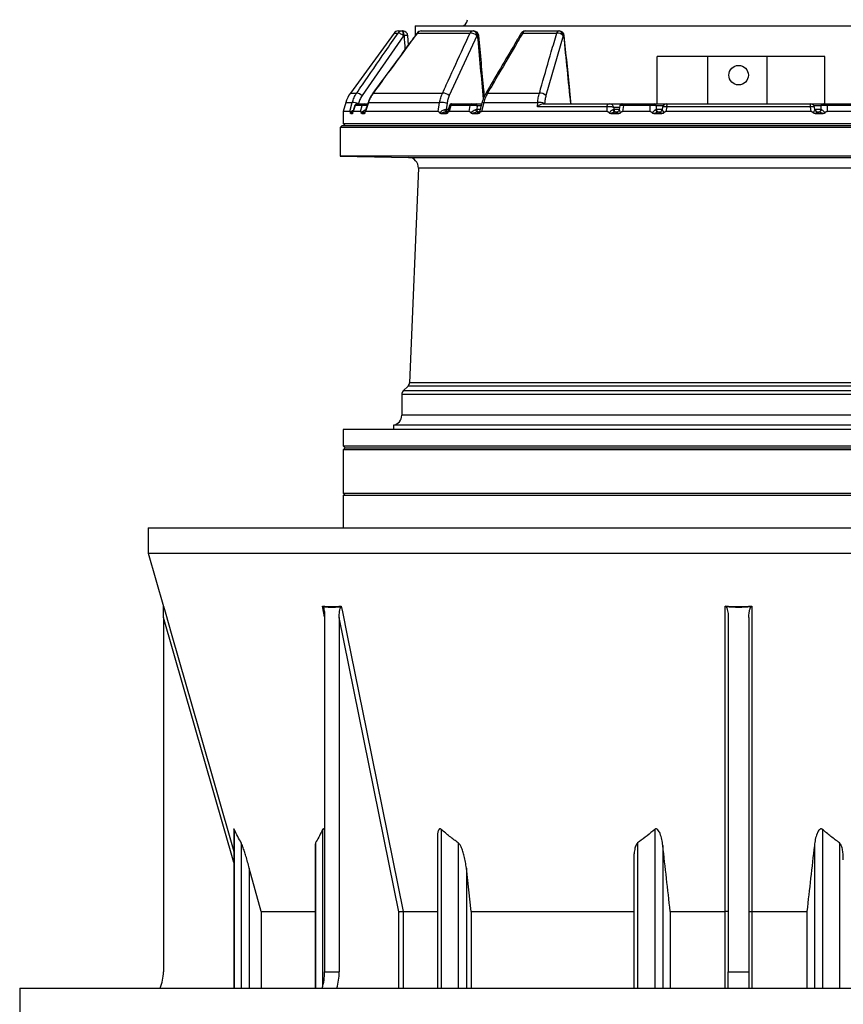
# Model space of a CAD drawing. Header units: millimetres. Extents: x 1245 to 2645, y 237 to 3790.
# Tile 2 of 7: x 1245 to 2047, y 855 to 1814. Entities that reach past the tile are written whole.
import ezdxf

# ---------------------------------------------------------------- set-up
doc = ezdxf.new("R2010")
doc.units = ezdxf.units.MM

msp = doc.modelspace()

# ---------------------------------------------------------------- linework, layer by layer
at = {"color": 7, "linetype": 'Continuous', "lineweight": 25}
for p, q in [((1613.9, 1803.16), (1617.81, 1803.16)), ((1617.81, 1803.16), (1618.36, 1803.16)), ((1630.36, 1808.16), (1630.36, 1798.49)), ((1630.36, 1808.16), (1945.36, 1808.16)), ((1636.34, 1803.16), (1687.05, 1803.16)), ((1687.05, 1803.16), (1687.45, 1803.16)), ((1737.67, 1803.16), (1770.37, 1803.16)), ((1770.37, 1803.16), (1770.66, 1803.16)), ((1945.36, 1808.16), (2260.36, 1808.16)), ((1609.86, 1801.1), (1567.42, 1742.68)), ((1619.1, 1798.6), (1578.77, 1740.18)), ((1619.65, 1798.6), (1619.1, 1798.6)), ((1623.92, 1789.74), (1623.35, 1798.48)), ((1632.56, 1801.1), (1683.89, 1801.1)), ((1690.57, 1798.6), (1663.69, 1740.18)), ((1690.97, 1798.6), (1690.57, 1798.6)), ((1735.13, 1801.1), (1768.24, 1801.1)), ((1774.69, 1798.6), (1757.82, 1740.18)), ((1774.97, 1798.6), (1774.69, 1798.6)), ((1866.12, 1732.16), (1866.12, 1778.16)), ((1915.36, 1778.16), (1866.12, 1778.16)), ((1915.36, 1732.16), (1915.36, 1778.16)), ((2029.35, 1778.16), (1915.36, 1778.16)), ((1972.79, 1778.16), (1972.79, 1732.16)), ((2029.35, 1732.16), (2029.35, 1778.16)), ((1589.55, 1742.68), (1657.08, 1742.68)), ((1700.94, 1742.68), (1751.43, 1742.68)), ((1562.9, 1733.48), (1560.36, 1724.81)), ((1566.91, 1724.81), (1569.23, 1733.48)), ((1571.76, 1730.76), (1569.84, 1724.42)), ((1571.91, 1730.72), (1570.12, 1724.81)), ((1578.84, 1730.72), (1571.91, 1730.72)), ((1573.78, 1732.16), (1580.68, 1732.16)), ((1577.32, 1724.81), (1578.84, 1730.72)), ((1584.6, 1733.61), (1581.58, 1723.97)), ((1584.96, 1733.48), (1582.24, 1724.81)), ((1584.96, 1733.48), (1654.28, 1733.48)), ((1652.98, 1724.81), (1654.28, 1733.48)), ((1659.21, 1726.64), (1660.61, 1726.9)), ((1661.45, 1732.51), (1660.61, 1726.9)), ((1663.72, 1730.69), (1662.21, 1725.05)), ((1665.04, 1730.72), (1663.46, 1724.81)), ((1683.98, 1730.72), (1665.04, 1730.72)), ((1666.44, 1732.16), (1685.29, 1732.16)), ((1683.14, 1724.81), (1683.98, 1730.72)), ((1689.45, 1732.16), (1695.12, 1732.16)), ((1689.47, 1726.73), (1690.37, 1726.9)), ((1690.86, 1730.34), (1690.37, 1726.9)), ((1695.47, 1733.44), (1693.27, 1725.42)), ((1697.26, 1733.48), (1694.87, 1724.81)), ((1697.26, 1733.48), (1749.75, 1733.48)), ((1749.45, 1729.29), (1749.75, 1733.48)), ((1817.36, 1729.29), (1749.45, 1729.29)), ((1755.05, 1732.16), (1818.64, 1732.16)), ((1756.52, 1732.51), (1756.49, 1732.16)), ((1817.39, 1724.81), (1817.36, 1729.29)), ((1819.92, 1732.16), (1831.65, 1732.16)), ((1823.1, 1726.64), (1823.78, 1726.9)), ((1823.77, 1728.51), (1823.78, 1726.9)), ((1829.8, 1730.48), (1829.18, 1726.62)), ((1831.89, 1732.16), (1831.82, 1732.16)), ((1832.06, 1732.16), (1833.33, 1732.16)), ((1833.28, 1730.72), (1832.33, 1724.81)), ((1859.16, 1730.72), (1833.28, 1730.72)), ((1833.36, 1732.16), (1833.36, 1732.16)), ((1833.84, 1732.16), (1859.59, 1732.16)), ((1859.22, 1724.81), (1859.16, 1730.72)), ((1863.12, 1732.16), (1875.21, 1732.16)), ((1864.68, 1726.73), (1865.08, 1726.9)), ((1865.05, 1730.34), (1865.08, 1726.9)), ((1871.28, 1728.83), (1870.93, 1726.65)), ((1871, 1726.68), (1870.97, 1726.64)), ((1875.35, 1729.29), (1874.62, 1724.81)), ((2015.36, 1729.29), (1875.35, 1729.29)), ((1876.05, 1732.16), (2014.66, 1732.16)), ((2014.28, 1732.16), (2014.28, 1732.16)), ((2016.09, 1724.81), (2015.36, 1729.29)), ((2015.51, 1732.16), (2027.59, 1732.16)), ((2019.74, 1726.69), (2019.4, 1728.8)), ((2019.75, 1726.64), (2019.71, 1726.68)), ((2025.64, 1726.9), (2025.67, 1730.34)), ((2025.64, 1726.9), (2026.04, 1726.73)), ((2031.12, 1732.16), (2056.87, 1732.16)), ((2031.55, 1730.72), (2031.49, 1724.81)), ((2057.43, 1730.72), (2031.55, 1730.72)), ((1560.36, 1724.81), (1560.36, 1713.16)), ((1566.91, 1724.81), (1560.36, 1724.81)), ((1567.65, 1722.68), (1569.27, 1722.68)), ((1577.32, 1724.81), (1570.12, 1724.81)), ((1578.48, 1722.68), (1580.97, 1722.68)), ((1652.98, 1724.81), (1582.24, 1724.81)), ((1655.54, 1722.68), (1660.83, 1722.68)), ((1660.55, 1724.16), (1661.02, 1724.16)), ((1683.14, 1724.81), (1663.46, 1724.81)), ((1685.99, 1722.68), (1691.92, 1722.68)), ((1691.09, 1724.16), (1691.62, 1724.16)), ((1691.97, 1724.16), (1691.09, 1724.16)), ((1817.39, 1724.81), (1694.87, 1724.81)), ((1821.08, 1722.68), (1828.64, 1722.68)), ((1825.57, 1724.16), (1826.25, 1724.16)), ((1825.9, 1724.16), (1825.57, 1724.16)), ((1859.22, 1724.81), (1832.33, 1724.81)), ((1863, 1722.68), (1870.79, 1722.68)), ((1867.32, 1724.16), (1868.02, 1724.16)), ((1867.8, 1724.16), (1867.32, 1724.16)), ((2016.09, 1724.81), (1874.62, 1724.81)), ((2019.93, 1722.68), (2027.71, 1722.68)), ((2022.69, 1724.16), (2022.71, 1724.16)), ((2022.7, 1724.16), (2023.39, 1724.16)), ((2023.39, 1724.16), (2023, 1724.16)), ((2058.38, 1724.81), (2031.49, 1724.81)), ((1559.36, 1711.16), (1557.36, 1709.16)), ((1557.36, 1709.16), (1557.36, 1681.16)), ((1945.36, 1709.16), (1557.36, 1709.16)), ((1559.36, 1711.16), (1945.36, 1711.16)), ((1560.36, 1713.16), (1562.36, 1711.16)), ((1560.36, 1713.16), (2330.36, 1713.16)), ((1945.36, 1711.16), (2331.36, 1711.16)), ((2333.36, 1709.16), (1945.36, 1709.16)), ((1557.36, 1681.16), (1623.82, 1680)), ((2332.76, 1681.16), (1557.36, 1681.16)), ((1633.63, 1669.59), (1624.97, 1460.64)), ((1617.36, 1449.09), (1617.36, 1428.98)), ((1623.51, 1457.32), (1618.82, 1452.63)), ((1609.36, 1419.18), (1609.36, 1415.16)), ((2281.36, 1419.18), (1609.36, 1419.18)), ((1560.36, 1415.16), (1560.36, 1399.16)), ((2330.36, 1415.16), (1560.36, 1415.16)), ((1560.36, 1399.16), (1562.36, 1397.16)), ((1560.36, 1399.16), (2330.36, 1399.16)), ((1562.36, 1397.16), (1560.36, 1395.16)), ((1560.36, 1395.16), (1560.36, 1353.16)), ((2223.59, 1395.16), (1560.36, 1395.16)), ((1562.36, 1397.16), (2223.68, 1397.16)), ((1560.36, 1353.16), (1562.36, 1351.16)), ((1560.36, 1353.16), (2223.59, 1353.16)), ((1560.36, 1351.16), (1560.36, 1319.16)), ((1560.36, 1351.16), (2330.36, 1351.16)), ((1370.36, 1319.16), (1370.36, 1294.52)), ((1370.36, 1319.16), (2520.36, 1319.16)), ((1370.36, 1294.52), (1385.24, 1242.62)), ((1370.36, 1294.52), (2520.36, 1294.52)), ((1385.36, 1231.86), (1385.36, 886.84)), ((1542.31, 1231.86), (1542.31, 886.84)), ((1556.45, 1231.86), (1556.45, 886.84)), ((1614.56, 945.36), (1556.45, 1231.86)), ((1935.36, 1231.86), (1935.36, 886.84)), ((1955.36, 1231.86), (1955.36, 886.84)), ((1453.77, 1025.81), (1453.77, 871.05)), ((1652.12, 1017.35), (1652.12, 871.05)), ((1532.98, 1009.39), (1532.98, 871.05)), ((1480.33, 945.78), (1468.95, 988.01)), ((1685, 945.78), (1680.29, 988.01)), ((1843.36, 996.16), (1843.36, 871.05)), ((1480.33, 945.78), (1532.98, 945.78)), ((1480.33, 945.78), (1480.33, 871.05)), ((1618.74, 945.78), (1652.12, 945.78)), ((1618.74, 945.78), (1618.74, 945.78)), ((1685, 945.78), (1843.36, 945.78)), ((1685, 945.78), (1685, 871.05)), ((1878.81, 945.78), (1932.44, 945.78)), ((1878.81, 945.78), (1878.81, 871.05)), ((1932.44, 945.78), (1932.44, 945.78)), ((1958.28, 945.78), (2011.9, 945.78)), ((1958.28, 945.78), (1958.28, 945.78)), ((2011.9, 945.78), (2011.9, 871.05)), ((1542.31, 886.84), (1556.45, 886.84)), ((1935.36, 886.84), (1955.36, 886.84)), ((1935.36, 871.05), (1935.36, 886.84)), ((1955.36, 886.84), (1955.36, 871.05)), ((1245.36, 871.05), (1245.36, 834.05)), ((1245.36, 871.05), (2645.36, 871.05))]:
    msp.add_line(p, q, dxfattribs=at)
at = {"color": 1, "linetype": 'Continuous', "lineweight": 25}
for p, q in [((1609.86, 1801.1), (1613.81, 1801.1)), ((1567.42, 1742.68), (1573.5, 1742.68)), ((1562.9, 1733.48), (1569.23, 1733.48)), ((1571.91, 1730.72), (1571.85, 1730.73)), ((1575.24, 1732.51), (1575.14, 1732.16)), ((1660.61, 1726.9), (1662.7, 1726.9)), ((1690.37, 1726.9), (1693.68, 1726.9)), ((1694.62, 1730.34), (1690.86, 1730.34)), ((1829.48, 1728.51), (1823.77, 1728.51)), ((1823.78, 1726.9), (1829.22, 1726.9)), ((1871.9, 1730.34), (1865.05, 1730.34)), ((1865.08, 1726.9), (1870.97, 1726.9)), ((2025.67, 1730.34), (2018.81, 1730.34)), ((2019.71, 1726.9), (2025.64, 1726.9)), ((1569.27, 1722.68), (1569.6, 1723.15)), ((1623.82, 1680), (2266.21, 1680)), ((2256.21, 1669.59), (1633.63, 1669.59)), ((2265.74, 1460.64), (1624.97, 1460.64)), ((2273.36, 1449.09), (1617.36, 1449.09)), ((2271.89, 1452.63), (1618.82, 1452.63)), ((2267.2, 1457.32), (1623.51, 1457.32)), ((2273.36, 1428.98), (1617.36, 1428.98)), ((1385.24, 1242.62), (1385.24, 1243.14)), ((1542.27, 1232.67), (1540.15, 1243.14)), ((1453.77, 993.36), (1385.36, 1231.86)), ((1454.22, 1025.56), (1454.22, 871.05)), ((1540.33, 1025.56), (1540.33, 872.14)), ((1655.82, 1025.56), (1655.82, 871.05)), ((1863.69, 1025.56), (1863.69, 871.05)), ((2027.02, 1025.56), (2027.02, 871.05)), ((1461.11, 1012.47), (1461.11, 871.05)), ((1533.44, 1012.47), (1533.44, 871.05)), ((1672.45, 1012.47), (1672.45, 871.05)), ((1847.06, 1012.47), (1847.06, 871.05)), ((1871.53, 1010.09), (1871.53, 871.05)), ((2019.18, 1010.09), (2019.18, 871.05)), ((2043.65, 1012.47), (2043.65, 871.05)), ((1468.95, 988.01), (1468.95, 871.05)), ((1680.29, 988.01), (1680.29, 871.05)), ((1614.56, 871.05), (1614.56, 945.36)), ((1618.74, 945.78), (1618.74, 871.05)), ((1932.44, 871.05), (1932.44, 945.78)), ((1958.28, 945.78), (1958.28, 871.05))]:
    msp.add_line(p, q, dxfattribs=at)
at = {"color": 7, "linetype": 'Continuous', "lineweight": 25, "flags": 128}
for points in [[(1619.1, 1798.6), (1619.05, 1799.51), (1618.97, 1800.37), (1618.84, 1801.16), (1618.68, 1801.85), (1618.49, 1802.41), (1618.28, 1802.82), (1618.05, 1803.07), (1617.81, 1803.16)], [(1619.65, 1798.6), (1619.6, 1799.51), (1619.52, 1800.37), (1619.39, 1801.16), (1619.23, 1801.85), (1619.04, 1802.41), (1618.83, 1802.82), (1618.6, 1803.07), (1618.36, 1803.16)], [(1690.57, 1798.6), (1690.45, 1799.51), (1690.22, 1800.37), (1689.87, 1801.16), (1689.43, 1801.85), (1688.91, 1802.41), (1688.33, 1802.82), (1687.7, 1803.07), (1687.05, 1803.16)], [(1690.97, 1798.6), (1690.85, 1799.51), (1690.62, 1800.37), (1690.28, 1801.16), (1689.84, 1801.85), (1689.32, 1802.41), (1688.73, 1802.82), (1688.1, 1803.07), (1687.45, 1803.16)], [(1619.1, 1798.6), (1618.28, 1799.18), (1617.45, 1799.72), (1616.63, 1800.2), (1615.86, 1800.59), (1615.16, 1800.89), (1614.58, 1801.08), (1614.12, 1801.15), (1613.81, 1801.1)], [(1659.21, 1726.64), (1659.27, 1726.13), (1659.37, 1725.66), (1659.51, 1725.23), (1659.67, 1724.86), (1659.87, 1724.56), (1660.08, 1724.34), (1660.31, 1724.21), (1660.55, 1724.16)], [(1689.47, 1726.73), (1689.54, 1726.21), (1689.66, 1725.72), (1689.82, 1725.27), (1690.02, 1724.89), (1690.26, 1724.58), (1690.52, 1724.35), (1690.8, 1724.21), (1691.09, 1724.16)], [(1817.36, 1729.29), (1817.43, 1729.89), (1817.54, 1730.44), (1817.68, 1730.94), (1817.84, 1731.36), (1818.02, 1731.7), (1818.22, 1731.96), (1818.43, 1732.11), (1818.64, 1732.16)], [(1833.28, 1730.72), (1833.31, 1731.02), (1833.36, 1731.3), (1833.42, 1731.55), (1833.49, 1731.76), (1833.57, 1731.93), (1833.66, 1732.06), (1833.75, 1732.13), (1833.84, 1732.16)], [(1868.02, 1724.16), (1868.01, 1724.16), (1868.01, 1724.16), (1868.53, 1724.21), (1869.04, 1724.35), (1869.52, 1724.57), (1869.95, 1724.88), (1870.32, 1725.26), (1870.62, 1725.69), (1870.84, 1726.17), (1870.97, 1726.69)], [(1558.44, 1243.14), (1559.61, 1237.37), (1564.29, 1214.31), (1583, 1122.03), (1618.74, 945.78)], [(1932.44, 945.78), (1932.44, 951.55), (1932.43, 974.62), (1932.43, 1066.9), (1932.42, 1243.14)], [(1958.29, 1243.14), (1958.29, 1237.37), (1958.29, 1214.31), (1958.29, 1122.03), (1958.28, 945.78)]]:
    msp.add_lwpolyline(points, dxfattribs=at)
at = {"color": 1, "linetype": 'Continuous', "lineweight": 25, "flags": 128}
for points in [[(1632.31, 1801.13), (1632.36, 1801.15), (1632.56, 1801.1)], [(1589.33, 1742.7), (1589.36, 1742.72), (1589.55, 1742.68)], [(1584.71, 1733.57), (1584.75, 1733.56), (1584.96, 1733.48)], [(1695.55, 1733.4), (1695.56, 1733.41), (1695.71, 1733.52), (1696.06, 1733.57), (1696.58, 1733.56), (1697.26, 1733.48)], [(1385.24, 1243.14), (1386.89, 1237.37), (1393.51, 1214.31), (1419.98, 1122.03), (1453.77, 1004.23)]]:
    msp.add_lwpolyline(points, dxfattribs=at)
at = {"color": 7, "linetype": 'Continuous', "lineweight": 25}
msp.add_circle((1945.36, 1760.16), 9.5, dxfattribs=at)
for centre, radius, start, end in [((1675.36, 1814.16), 6, 270, 0), ((1613.9, 1798.16), 5, 90, 144), ((1617.82, 1798.24), 4.92, 90.09784, 144.45176), ((1618.36, 1798.16), 5, 3.68299, 90), ((1636.34, 1798.16), 5, 90, 143.58241), ((1636.38, 1798.59), 4.57, 90.62553, 146.68709), ((1687.23, 1799.44), 3.72, 92.76536, 153.58621), ((1687.45, 1798.16), 5, 5.27964, 90), ((1737.67, 1798.16), 5, 90, 149.65747), ((1738.01, 1800.15), 3.03, 96.53815, 161.69247), ((1770.86, 1800.52), 2.69, 100.44482, 167.52011), ((1770.05, 1798.54), 4.63, 0.71434, 86.05312), ((1770.66, 1798.16), 5, 5.74222, 90), ((1770.34, 1798.54), 4.63, 0.71416, 86.0531), ((1684.36, 1792.19), 8.92, 45.89711, 92.98766), ((1768.89, 1793.22), 7.9, 42.83662, 94.73753), ((1591.69, 1725.05), 30, 144, 163.67069), ((1572.1, 1732.95), 9.83, 47.33283, 81.84639), ((1657.45, 1733.67), 9.02, 46.18728, 92.31544), ((1752.03, 1734.79), 7.91, 42.90301, 94.30855), ((1569.93, 1718.71), 14.79, 68.95853, 92.69867), ((1573.7, 1730.16), 2, 89.99434, 162.93102), ((1573.79, 1730.2), 1.96, 90.47912, 164.62275), ((1580.71, 1730.23), 1.93, 90.83992, 165.30202), ((1655.81, 1717.8), 15.76, 69.02331, 95.57579), ((1665.67, 1730.16), 2, 89.99651, 164.85805), ((1666.64, 1730.56), 1.61, 97.17332, 174.19438), ((1685.54, 1730.62), 1.56, 99.1644, 176.20445), ((1689.14, 1730.46), 1.73, 355.7454, 79.56777), ((1751.27, 1720.01), 13.55, 67.23463, 96.45229), ((1819.86, 1728.24), 3.92, 3.91452, 89.10402), ((1825.78, 1726.84), 2.69, 184.30594, 265.61063), ((1826.71, 1727.1), 2.94, 183.91304, 269.10426), ((1831.78, 1730.16), 2, 89.99779, 170.79737), ((1860.93, 1730.98), 1.79, 138.46389, 188.11202), ((1863.09, 1730.2), 1.96, 3.91638, 89.10217), ((1867.46, 1726.95), 2.79, 184.59413, 267.11004), ((1868.01, 1727.1), 2.94, 183.91304, 269.10426), ((1875.26, 1728.16), 4, 90.0014, 170.7365), ((1879.41, 1729.82), 4.1, 145.12827, 187.49307), ((2011.3, 1729.82), 4.1, 352.50693, 34.87173), ((2015.45, 1728.16), 4, 9.25187, 90.00011), ((2022.71, 1727.16), 3, 189.00477, 269.99595), ((2022.7, 1727.1), 2.94, 270.89574, 356.08696), ((2023.25, 1726.95), 2.79, 272.88996, 355.40587), ((2027.62, 1730.2), 1.96, 90.89783, 176.08362), ((2029.78, 1730.98), 1.79, 351.88798, 41.53611), ((1868.02, 1727.15), 2.99, 269.99786, 297.72138), ((2022.7, 1727.15), 2.99, 234.80868, 270.00367), ((1623.64, 1670), 10, 357.62642, 89), ((1619.98, 1460.85), 5, 315, 357.62642), ((1622.36, 1449.09), 5, 135, 180), ((1607.36, 1428.98), 10, 281.53696, 0), ((1382.36, 1241.79), 3, 0.24744, 16.03829), ((1345.36, 886.84), 40, 336.75012, 0), ((1487.76, 886.71), 54.54, 343.31253, 0.13417), ((1502.28, 886.66), 54.17, 343.25426, 0.19244)]:
    msp.add_arc(centre, radius, start, end, dxfattribs=at)
at = {"color": 1, "linetype": 'Continuous', "lineweight": 25}
for centre, radius, start, end in [((1621.19, 1788.53), 10.19, 77.75589, 98.69771), ((1691.79, 1793.34), 5.32, 83.08525, 98.81822), ((1734.56, 1799.52), 1.68, 70.18028, 135.96208), ((1784.09, 1708.48), 90.58, 95.36019, 95.78046), ((1700.42, 1741.15), 1.62, 71.04591, 136.92906), ((1663.74, 1726.92), 3.13, 180.34513, 231.91963), ((1693.12, 1726.77), 2.76, 177.22159, 247.47148), ((1868.02, 1727.16), 3, 297.71891, 350.02684), ((2022.7, 1727.16), 3, 189.98645, 234.81514)]:
    msp.add_arc(centre, radius, start, end, dxfattribs=at)
for centre, major_axis, ratio, start_param, end_param in [((1871.82, 4693.94), (-125.49, 5516.4), 0.067633, 2.121808, 2.12469), ((1744.45, 4693.94), (-342.1, 5516.39), 0.049347, 2.120286, 2.133488)]:
    msp.add_ellipse(centre, major_axis=major_axis, ratio=ratio, start_param=start_param, end_param=end_param, dxfattribs=at)
at = {"color": 7, "linetype": 'Continuous', "lineweight": 25}
msp.add_ellipse((1687.18, 5139.61), major_axis=(-438.73, 5783.36), ratio=0.034827, start_param=2.184053, end_param=2.198197, dxfattribs=at)
for points, knots in [([(1573.5, 1742.68), (1575.34, 1745.36), (1584.55, 1758.74), (1597.99, 1778.22), (1609.59, 1795.01), (1613.81, 1801.1)], [0, 0, 0, 0, 0.137358, 0.68679, 1, 1, 1, 1]), ([(1632.31, 1801.13), (1629.99, 1797.98), (1615.63, 1778.53), (1601.33, 1759.03), (1589.34, 1742.69)], [0, 0, 0, 0, 0.161733, 1, 1, 1, 1]), ([(1632.56, 1801.1), (1630.59, 1798.43), (1620.73, 1785.07), (1606.39, 1765.6), (1594.04, 1748.79), (1589.55, 1742.68)], [0, 0, 0, 0, 0.137358, 0.686791, 1, 1, 1, 1]), ([(1657.08, 1742.68), (1658.31, 1745.36), (1664.44, 1758.74), (1673.37, 1778.22), (1681.09, 1795.01), (1683.89, 1801.1)], [0, 0, 0, 0, 0.137357, 0.68679, 1, 1, 1, 1]), ([(1697.9, 1739.7), (1697.71, 1741.7), (1695.88, 1761.34), (1694.06, 1780.98), (1692.43, 1798.62)], [0, 0, 0, 0, 0.101986, 1, 1, 1, 1]), ([(1733.35, 1800.69), (1731.51, 1797.54), (1720.12, 1778.09), (1708.77, 1758.59), (1699.25, 1742.25)], [0, 0, 0, 0, 0.161726, 1, 1, 1, 1]), ([(1735.13, 1801.1), (1733.56, 1798.43), (1725.72, 1785.07), (1714.32, 1765.6), (1704.51, 1748.79), (1700.94, 1742.68)], [0, 0, 0, 0, 0.137358, 0.686791, 1, 1, 1, 1]), ([(1751.43, 1742.68), (1752.21, 1745.37), (1756.07, 1758.81), (1761.67, 1778.28), (1766.5, 1795.06), (1768.24, 1801.1)], [0, 0, 0, 0, 0.13798, 0.689906, 1, 1, 1, 1]), ([(1782.34, 1732.16), (1781.88, 1736.69), (1779.64, 1758.85), (1777.41, 1781.02), (1775.63, 1798.66)], [0, 0, 0, 0, 0.204201, 1, 1, 1, 1]), ([(1569.23, 1733.48), (1569.74, 1735.09), (1570.77, 1738.35), (1572.58, 1741.22), (1573.5, 1742.68)], [0, 0, 0, 0, 0.492649, 1, 1, 1, 1]), ([(1578.77, 1740.18), (1578.03, 1739), (1576.53, 1736.61), (1575.67, 1733.89), (1575.24, 1732.51)], [0, 0, 0, 0, 0.492682, 1, 1, 1, 1]), ([(1589.34, 1742.69), (1588.8, 1741.93), (1587.67, 1740.32), (1586.28, 1737.66), (1585.28, 1735.37), (1584.87, 1733.97), (1584.75, 1733.56)], [0, 0, 0, 0, 0.273079, 0.572814, 0.875888, 1, 1, 1, 1]), ([(1589.55, 1742.68), (1588.61, 1741.27), (1586.7, 1738.4), (1585.55, 1735.14), (1584.96, 1733.48)], [0, 0, 0, 0, 0.492649, 1, 1, 1, 1]), ([(1654.28, 1733.48), (1654.6, 1735.09), (1655.23, 1738.35), (1656.46, 1741.22), (1657.08, 1742.68)], [0, 0, 0, 0, 0.492648, 1, 1, 1, 1]), ([(1663.69, 1740.18), (1663.2, 1739), (1662.21, 1736.61), (1661.71, 1733.89), (1661.45, 1732.51)], [0, 0, 0, 0, 0.492682, 1, 1, 1, 1]), ([(1699.25, 1742.25), (1698.81, 1741.47), (1697.89, 1739.83), (1696.75, 1737.12), (1695.96, 1734.94), (1695.64, 1733.66), (1695.58, 1733.39)], [0, 0, 0, 0, 0.2846005, 0.5985645, 0.9147687, 1, 1, 1, 1]), ([(1700.94, 1742.68), (1700.21, 1741.27), (1698.72, 1738.4), (1697.75, 1735.14), (1697.26, 1733.48)], [0, 0, 0, 0, 0.492649, 1, 1, 1, 1]), ([(1749.75, 1733.48), (1749.92, 1735.09), (1750.27, 1738.35), (1751.04, 1741.22), (1751.43, 1742.68)], [0, 0, 0, 0, 0.49263, 1, 1, 1, 1]), ([(1757.82, 1740.18), (1757.52, 1739), (1756.91, 1736.61), (1756.65, 1733.89), (1756.52, 1732.51)], [0, 0, 0, 0, 0.492636, 1, 1, 1, 1]), ([(1580.68, 1732.16), (1580.69, 1732.16), (1580.73, 1732.16), (1580.79, 1732.16), (1580.86, 1732.16), (1580.94, 1732.16), (1581.02, 1732.16), (1581.12, 1732.16), (1581.31, 1732.16), (1581.62, 1732.16), (1582.11, 1732.16), (1582.64, 1732.16), (1583.12, 1732.16), (1583.5, 1732.16), (1583.79, 1732.16), (1584.07, 1732.16), (1584.26, 1732.16), (1584.35, 1732.16)], [0, 0, 0, 0, 0.036141, 0.071976, 0.107622, 0.143198, 0.178824, 0.214619, 0.250701, 0.375166, 0.500292, 0.62459, 0.749917, 0.812387, 0.874546, 0.936912, 1, 1, 1, 1]), ([(1654.39, 1723.36), (1654.92, 1723.91), (1655.9, 1724.94), (1657.56, 1726.15), (1658.67, 1726.48), (1659.21, 1726.64)], [0, 0, 0, 0, 0.379358, 0.701292, 1, 1, 1, 1]), ([(1665.92, 1732.16), (1665.97, 1732.16), (1666.1, 1732.16), (1666.32, 1732.16), (1666.44, 1732.16)], [0, 0, 0, 0, 0.4070971, 1, 1, 1, 1]), ([(1690.86, 1730.34), (1690.41, 1730.4), (1689.51, 1730.52), (1687.78, 1730.66), (1686.07, 1730.73), (1684.79, 1730.75), (1684.18, 1730.73), (1683.98, 1730.72)], [0, 0, 0, 0, 0.2282487, 0.4588084, 0.6840068, 0.9010821, 1, 1, 1, 1]), ([(1684.67, 1723.38), (1685.12, 1723.85), (1686.12, 1724.89), (1687.77, 1726.18), (1688.96, 1726.56), (1689.47, 1726.73)], [0, 0, 0, 0, 0.313571, 0.705341, 1, 1, 1, 1]), ([(1685.29, 1732.16), (1685.33, 1732.16), (1685.42, 1732.16), (1685.55, 1732.16), (1685.68, 1732.16), (1685.82, 1732.16), (1685.97, 1732.16), (1686.12, 1732.16), (1686.4, 1732.16), (1686.82, 1732.16), (1687.4, 1732.16), (1687.97, 1732.16), (1688.43, 1732.16), (1688.77, 1732.16), (1689.01, 1732.16), (1689.24, 1732.16), (1689.38, 1732.16), (1689.45, 1732.16)], [0, 0, 0, 0, 0.036141, 0.071976, 0.107622, 0.143198, 0.178824, 0.214619, 0.250701, 0.375166, 0.500292, 0.62459, 0.749917, 0.812387, 0.874546, 0.936912, 1, 1, 1, 1]), ([(1755.05, 1732.16), (1754.61, 1732.11), (1753.63, 1732), (1751.82, 1731.13), (1750.41, 1730.14), (1749.62, 1729.44), (1749.46, 1729.29), (1749.45, 1729.29)], [0, 0, 0, 0, 0.231623, 0.521969, 0.89872, 0.997873, 1, 1, 1, 1]), ([(1823.77, 1728.51), (1823.56, 1728.64), (1823.13, 1728.89), (1821.85, 1729.18), (1820.29, 1729.34), (1818.72, 1729.38), (1817.77, 1729.31), (1817.36, 1729.29)], [0, 0, 0, 0, 0.212026, 0.427402, 0.638477, 0.841884, 1, 1, 1, 1]), ([(1818.64, 1732.16), (1818.77, 1732.16), (1818.91, 1732.16), (1819.18, 1732.16), (1819.32, 1732.16), (1819.55, 1732.16), (1819.66, 1732.16), (1819.82, 1732.16), (1819.88, 1732.16), (1819.92, 1732.16)], [0, 0, 0, 0, 0.25, 0.25, 0.5, 0.5, 0.75, 0.75, 1, 1, 1, 1]), ([(1819.42, 1723.36), (1819.89, 1723.91), (1820.75, 1724.94), (1822.04, 1726.15), (1822.75, 1726.48), (1823.1, 1726.64)], [0, 0, 0, 0, 0.379357, 0.701291, 1, 1, 1, 1]), ([(1829.17, 1726.64), (1829.16, 1726.56), (1829.12, 1726.19), (1828.81, 1725.57), (1828.42, 1725.01), (1828.08, 1724.82), (1828.02, 1724.78)], [0, 0, 0, 0, 0.114915, 0.495067, 0.90007, 1, 1, 1, 1]), ([(1829.21, 1726.73), (1829.22, 1726.56), (1829.22, 1726.18), (1829.69, 1724.89), (1830.14, 1723.85), (1830.34, 1723.38)], [0, 0, 0, 0, 0.294661, 0.68643, 1, 1, 1, 1]), ([(1832.68, 1732.16), (1832.73, 1732.16), (1832.89, 1732.16), (1833.31, 1732.16), (1833.66, 1732.16), (1833.84, 1732.16)], [0, 0, 0, 0, 0.182302, 0.590956, 1, 1, 1, 1]), ([(1865.05, 1730.34), (1864.84, 1730.4), (1864.42, 1730.52), (1863.14, 1730.66), (1861.59, 1730.73), (1860.19, 1730.75), (1859.41, 1730.73), (1859.16, 1730.72)], [0, 0, 0, 0, 0.228246, 0.45881, 0.68401, 0.901083, 1, 1, 1, 1]), ([(1859.59, 1732.16), (1859.65, 1732.16), (1859.76, 1732.16), (1859.92, 1732.16), (1860.08, 1732.16), (1860.25, 1732.16), (1860.41, 1732.16), (1860.58, 1732.16), (1860.87, 1732.16), (1861.3, 1732.16), (1861.81, 1732.16), (1862.27, 1732.16), (1862.58, 1732.16), (1862.79, 1732.16), (1862.93, 1732.16), (1863.04, 1732.16), (1863.09, 1732.16), (1863.12, 1732.16)], [0, 0, 0, 0, 0.036141, 0.071976, 0.107622, 0.143198, 0.178824, 0.214619, 0.250701, 0.375166, 0.500292, 0.62459, 0.749917, 0.812387, 0.874546, 0.936912, 1, 1, 1, 1]), ([(1861.26, 1723.38), (1861.63, 1723.85), (1862.47, 1724.89), (1863.69, 1726.18), (1864.38, 1726.56), (1864.68, 1726.73)], [0, 0, 0, 0, 0.313568, 0.705337, 1, 1, 1, 1]), ([(1870.97, 1726.64), (1871.03, 1726.48), (1871.15, 1726.15), (1871.73, 1724.94), (1872.23, 1723.91), (1872.51, 1723.36)], [0, 0, 0, 0, 0.298709, 0.620644, 1, 1, 1, 1]), ([(1875.27, 1732.16), (1875.27, 1732.16), (1875.25, 1732.16), (1875.32, 1732.16), (1875.49, 1732.16), (1875.74, 1732.16), (1875.95, 1732.16), (1876.05, 1732.16)], [0, 0, 0, 0, 0.041981, 0.28584, 0.523732, 0.761888, 1, 1, 1, 1]), ([(2014.66, 1732.16), (2014.74, 1732.16), (2014.93, 1732.16), (2015.19, 1732.16), (2015.38, 1732.16), (2015.46, 1732.16), (2015.45, 1732.16), (2015.44, 1732.16)], [0, 0, 0, 0, 0.1893507, 0.432484, 0.6865777, 0.9495747, 1, 1, 1, 1]), ([(2018.21, 1723.36), (2018.48, 1723.91), (2018.99, 1724.94), (2019.56, 1726.15), (2019.69, 1726.48), (2019.75, 1726.64)], [0, 0, 0, 0, 0.379356, 0.701291, 1, 1, 1, 1]), ([(2031.55, 1730.72), (2031.02, 1730.73), (2029.94, 1730.75), (2028.36, 1730.7), (2027, 1730.6), (2026.09, 1730.47), (2025.79, 1730.37), (2025.67, 1730.34)], [0, 0, 0, 0, 0.212747, 0.425181, 0.637261, 0.853834, 1, 1, 1, 1]), ([(2026.04, 1726.73), (2026.33, 1726.56), (2027.03, 1726.18), (2028.25, 1724.89), (2029.09, 1723.85), (2029.46, 1723.38)], [0, 0, 0, 0, 0.294663, 0.686432, 1, 1, 1, 1]), ([(2027.59, 1732.16), (2027.61, 1732.16), (2027.64, 1732.16), (2027.69, 1732.16), (2027.76, 1732.16), (2027.83, 1732.16), (2027.9, 1732.16), (2027.99, 1732.16), (2028.16, 1732.16), (2028.45, 1732.16), (2028.9, 1732.16), (2029.42, 1732.16), (2029.88, 1732.16), (2030.26, 1732.16), (2030.55, 1732.16), (2030.84, 1732.16), (2031.03, 1732.16), (2031.12, 1732.16)], [0, 0, 0, 0, 0.036267, 0.072224, 0.107969, 0.143596, 0.179203, 0.21489, 0.250752, 0.376042, 0.500305, 0.625425, 0.749885, 0.812686, 0.874882, 0.937108, 1, 1, 1, 1]), ([(1566.91, 1724.81), (1566.95, 1724.79), (1567.04, 1724.72), (1567.18, 1724.19), (1567.26, 1723.67), (1567.31, 1723.36)], [0, 0, 0, 0, 0.2338714, 0.5482525, 1, 1, 1, 1]), ([(1567.65, 1722.68), (1567.6, 1722.69), (1567.51, 1722.72), (1567.39, 1722.95), (1567.34, 1723.23), (1567.31, 1723.36)], [0, 0, 0, 0, 0.411337, 0.7281, 1, 1, 1, 1]), ([(1569.65, 1723.38), (1569.63, 1723.25), (1569.58, 1723), (1569.44, 1722.73), (1569.34, 1722.7), (1569.27, 1722.68)], [0, 0, 0, 0, 0.256502, 0.511785, 1, 1, 1, 1]), ([(1569.65, 1723.38), (1569.68, 1723.55), (1569.75, 1723.94), (1569.87, 1724.43), (1570, 1724.76), (1570.08, 1724.8), (1570.12, 1724.81)], [0, 0, 0, 0, 0.247098, 0.56027, 0.827293, 1, 1, 1, 1]), ([(1577.32, 1724.81), (1577.38, 1724.79), (1577.52, 1724.73), (1577.74, 1724.21), (1577.86, 1723.69), (1577.94, 1723.38)], [0, 0, 0, 0, 0.231738, 0.535709, 1, 1, 1, 1]), ([(1578.48, 1722.68), (1578.39, 1722.69), (1578.25, 1722.72), (1578.06, 1722.96), (1577.98, 1723.24), (1577.94, 1723.38)], [0, 0, 0, 0, 0.41217, 0.7214304, 1, 1, 1, 1]), ([(1581.54, 1723.36), (1581.5, 1723.24), (1581.42, 1722.98), (1581.22, 1722.72), (1581.07, 1722.7), (1580.97, 1722.68)], [0, 0, 0, 0, 0.2662301, 0.5312031, 1, 1, 1, 1]), ([(1581.54, 1723.36), (1581.59, 1723.56), (1581.7, 1723.98), (1581.89, 1724.47), (1582.08, 1724.77), (1582.2, 1724.8), (1582.24, 1724.81)], [0, 0, 0, 0, 0.28937, 0.597332, 0.852872, 1, 1, 1, 1]), ([(1652.98, 1724.81), (1653.12, 1724.79), (1653.44, 1724.72), (1653.93, 1724.19), (1654.22, 1723.67), (1654.39, 1723.36)], [0, 0, 0, 0, 0.233872, 0.548254, 1, 1, 1, 1]), ([(1655.54, 1722.68), (1655.36, 1722.69), (1655.05, 1722.72), (1654.64, 1722.95), (1654.47, 1723.23), (1654.39, 1723.36)], [0, 0, 0, 0, 0.4113315, 0.7281021, 1, 1, 1, 1]), ([(1660.55, 1724.16), (1659.95, 1724.11), (1658.71, 1723.99), (1657, 1723.39), (1655.99, 1722.9), (1655.54, 1722.68)], [0, 0, 0, 0, 0.340166, 0.706468, 1, 1, 1, 1]), ([(1660.83, 1722.68), (1660.76, 1722.84), (1660.52, 1723.34), (1660.4, 1723.98), (1660.83, 1724.11), (1661.02, 1724.16)], [0, 0, 0, 0, 0.215049, 0.662837, 1, 1, 1, 1]), ([(1662.04, 1723.38), (1661.96, 1723.25), (1661.81, 1723), (1661.39, 1722.73), (1661.05, 1722.7), (1660.83, 1722.68)], [0, 0, 0, 0, 0.256507, 0.51179, 1, 1, 1, 1]), ([(1662.23, 1725.08), (1662.22, 1725.04), (1662.2, 1724.94), (1661.86, 1724.47), (1661.36, 1724.19), (1661.03, 1724.16), (1661.03, 1724.16), (1661.03, 1724.16)], [0, 0, 0, 0, 0.204858, 0.482981, 0.767238, 0.983982, 1, 1, 1, 1]), ([(1662.04, 1723.38), (1662.13, 1723.55), (1662.33, 1723.94), (1662.69, 1724.43), (1663.09, 1724.76), (1663.35, 1724.8), (1663.46, 1724.81)], [0, 0, 0, 0, 0.247096, 0.560266, 0.827287, 1, 1, 1, 1]), ([(1683.14, 1724.81), (1683.29, 1724.79), (1683.63, 1724.73), (1684.18, 1724.21), (1684.49, 1723.69), (1684.67, 1723.38)], [0, 0, 0, 0, 0.231747, 0.535709, 1, 1, 1, 1]), ([(1685.99, 1722.68), (1685.79, 1722.69), (1685.44, 1722.72), (1684.96, 1722.96), (1684.77, 1723.24), (1684.67, 1723.38)], [0, 0, 0, 0, 0.41217, 0.721425, 1, 1, 1, 1]), ([(1691.09, 1724.16), (1690.5, 1724.11), (1689.15, 1723.98), (1687.39, 1723.34), (1686.33, 1722.84), (1685.99, 1722.68)], [0, 0, 0, 0, 0.337163, 0.784951, 1, 1, 1, 1]), ([(1691.92, 1722.68), (1691.78, 1722.9), (1691.46, 1723.39), (1691.22, 1723.99), (1691.49, 1724.11), (1691.62, 1724.16)], [0, 0, 0, 0, 0.293532, 0.659834, 1, 1, 1, 1]), ([(1693.38, 1725.49), (1693.38, 1725.48), (1693.36, 1725.41), (1693.18, 1724.99), (1692.68, 1724.47), (1692.03, 1724.18), (1691.75, 1724.17), (1691.64, 1724.17)], [0, 0, 0, 0, 0.029621, 0.263998, 0.541767, 0.815835, 1, 1, 1, 1]), ([(1693.24, 1723.36), (1693.15, 1723.24), (1692.97, 1722.98), (1692.51, 1722.72), (1692.15, 1722.7), (1691.92, 1722.68)], [0, 0, 0, 0, 0.266223, 0.531199, 1, 1, 1, 1]), ([(1693.24, 1723.36), (1693.37, 1723.56), (1693.62, 1723.98), (1694.06, 1724.47), (1694.5, 1724.77), (1694.77, 1724.8), (1694.87, 1724.81)], [0, 0, 0, 0, 0.289366, 0.597332, 0.852863, 1, 1, 1, 1]), ([(1817.39, 1724.81), (1817.59, 1724.79), (1818.05, 1724.72), (1818.77, 1724.19), (1819.18, 1723.67), (1819.42, 1723.36)], [0, 0, 0, 0, 0.23387, 0.548253, 1, 1, 1, 1]), ([(1821.08, 1722.68), (1820.83, 1722.69), (1820.38, 1722.72), (1819.79, 1722.95), (1819.54, 1723.23), (1819.42, 1723.36)], [0, 0, 0, 0, 0.411337, 0.728097, 1, 1, 1, 1]), ([(1825.57, 1724.16), (1825.12, 1724.11), (1824.18, 1723.99), (1822.58, 1723.39), (1821.54, 1722.9), (1821.08, 1722.68)], [0, 0, 0, 0, 0.34017, 0.706467, 1, 1, 1, 1]), ([(1828.02, 1724.78), (1827.81, 1724.63), (1827.39, 1724.34), (1826.75, 1724.17), (1826.37, 1724.18), (1826.25, 1724.18)], [0, 0, 0, 0, 0.393154, 0.816318, 1, 1, 1, 1]), ([(1828.64, 1722.68), (1828.4, 1722.84), (1827.66, 1723.34), (1826.68, 1723.98), (1826.38, 1724.11), (1826.25, 1724.16)], [0, 0, 0, 0, 0.215046, 0.662831, 1, 1, 1, 1]), ([(1830.34, 1723.38), (1830.23, 1723.25), (1830.01, 1723), (1829.42, 1722.73), (1828.95, 1722.7), (1828.64, 1722.68)], [0, 0, 0, 0, 0.256501, 0.511786, 1, 1, 1, 1]), ([(1830.34, 1723.38), (1830.46, 1723.55), (1830.75, 1723.94), (1831.26, 1724.43), (1831.82, 1724.76), (1832.19, 1724.8), (1832.33, 1724.81)], [0, 0, 0, 0, 0.247098, 0.560268, 0.827292, 1, 1, 1, 1]), ([(1859.22, 1724.81), (1859.42, 1724.79), (1859.88, 1724.73), (1860.6, 1724.21), (1861.01, 1723.69), (1861.26, 1723.38)], [0, 0, 0, 0, 0.231738, 0.535708, 1, 1, 1, 1]), ([(1863, 1722.68), (1862.73, 1722.69), (1862.27, 1722.72), (1861.64, 1722.96), (1861.38, 1723.24), (1861.26, 1723.38)], [0, 0, 0, 0, 0.412167, 0.721431, 1, 1, 1, 1]), ([(1867.32, 1724.16), (1866.91, 1724.11), (1865.95, 1723.98), (1864.37, 1723.34), (1863.34, 1722.84), (1863, 1722.68)], [0, 0, 0, 0, 0.337165, 0.784952, 1, 1, 1, 1]), ([(1870.79, 1722.68), (1870.44, 1722.9), (1869.65, 1723.39), (1868.59, 1723.99), (1868.21, 1724.11), (1868.02, 1724.16)], [0, 0, 0, 0, 0.293533, 0.659828, 1, 1, 1, 1]), ([(1872.51, 1723.36), (1872.39, 1723.24), (1872.16, 1722.98), (1871.56, 1722.72), (1871.09, 1722.7), (1870.79, 1722.68)], [0, 0, 0, 0, 0.266229, 0.531202, 1, 1, 1, 1]), ([(1872.51, 1723.36), (1872.67, 1723.57), (1873, 1723.98), (1873.57, 1724.48), (1874.14, 1724.77), (1874.49, 1724.8), (1874.62, 1724.81)], [0, 0, 0, 0, 0.2938604, 0.6007253, 0.8549387, 1, 1, 1, 1]), ([(2016.09, 1724.81), (2016.3, 1724.79), (2016.78, 1724.72), (2017.52, 1724.19), (2017.95, 1723.67), (2018.21, 1723.36)], [0, 0, 0, 0, 0.2338714, 0.5482525, 1, 1, 1, 1]), ([(2019.93, 1722.68), (2019.66, 1722.69), (2019.2, 1722.72), (2018.59, 1722.95), (2018.33, 1723.23), (2018.21, 1723.36)], [0, 0, 0, 0, 0.411337, 0.7281, 1, 1, 1, 1]), ([(2022.7, 1724.16), (2022.51, 1724.11), (2022.12, 1723.99), (2021.06, 1723.39), (2020.28, 1722.9), (2019.93, 1722.68)], [0, 0, 0, 0, 0.340172, 0.706467, 1, 1, 1, 1]), ([(2027.71, 1722.68), (2027.38, 1722.84), (2026.34, 1723.34), (2024.76, 1723.98), (2023.8, 1724.11), (2023.39, 1724.16)], [0, 0, 0, 0, 0.215048, 0.662835, 1, 1, 1, 1]), ([(2029.46, 1723.38), (2029.34, 1723.25), (2029.12, 1723), (2028.51, 1722.73), (2028.03, 1722.7), (2027.71, 1722.68)], [0, 0, 0, 0, 0.256502, 0.511785, 1, 1, 1, 1]), ([(2029.46, 1723.38), (2029.59, 1723.55), (2029.88, 1723.94), (2030.4, 1724.43), (2030.97, 1724.76), (2031.34, 1724.8), (2031.49, 1724.81)], [0, 0, 0, 0, 0.247098, 0.56027, 0.827293, 1, 1, 1, 1]), ([(1385.36, 1242.25), (1385.34, 1242.55), (1385.32, 1242.85), (1385.24, 1243.14), (1385.24, 1243.14)], [0, 0, 0, 0, 0.990986, 1, 1, 1, 1]), ([(1385.36, 1231.86), (1385.36, 1232.75), (1385.36, 1233.65), (1385.36, 1235.43), (1385.36, 1236.32), (1385.36, 1237.65), (1385.36, 1238.09), (1385.36, 1238.97), (1385.36, 1239.4), (1385.36, 1240.26), (1385.36, 1240.69), (1385.36, 1241.3), (1385.36, 1241.5), (1385.36, 1241.89), (1385.36, 1242.08), (1385.36, 1242.25)], [0, 0, 0, 0, 0.25, 0.25, 0.5, 0.5, 0.625, 0.625, 0.75, 0.75, 0.875, 0.875, 0.9375, 0.9375, 1, 1, 1, 1]), ([(1540.81, 1242.25), (1540.61, 1242.55), (1540.4, 1242.85), (1540.15, 1243.14), (1540.15, 1243.14)], [0, 0, 0, 0, 0.990978, 1, 1, 1, 1]), ([(1557.94, 1242.25), (1557.44, 1242.2), (1554.59, 1241.91), (1549.38, 1241.69), (1544.16, 1241.91), (1541.31, 1242.2), (1540.81, 1242.25)], [0, 0, 0, 0, 0.0872173, 0.5, 0.9127827, 1, 1, 1, 1]), ([(1540.81, 1242.25), (1541.01, 1241.81), (1541.52, 1240.69), (1541.88, 1238.56), (1542.24, 1235.54), (1542.28, 1233.28), (1542.31, 1231.86)], [0, 0, 0, 0, 0.1425159, 0.3703651, 0.6032542, 1, 1, 1, 1]), ([(1556.45, 1231.86), (1556.51, 1233.86), (1556.61, 1236.84), (1557.14, 1240.4), (1557.72, 1241.74), (1557.94, 1242.25)], [0, 0, 0, 0, 0.561062, 0.836113, 1, 1, 1, 1]), ([(1557.94, 1242.25), (1558.12, 1242.55), (1558.3, 1242.85), (1558.44, 1243.14), (1558.44, 1243.14)], [0, 0, 0, 0, 0.990978, 1, 1, 1, 1]), ([(1933.25, 1242.25), (1932.98, 1242.55), (1932.7, 1242.85), (1932.43, 1243.14), (1932.42, 1243.14)], [0, 0, 0, 0, 0.990986, 1, 1, 1, 1]), ([(1933.25, 1242.25), (1933.4, 1242.08), (1933.53, 1241.89), (1933.75, 1241.5), (1933.85, 1241.3), (1934.13, 1240.68), (1934.27, 1240.26), (1934.65, 1238.97), (1934.83, 1238.1), (1935.11, 1236.33), (1935.2, 1235.43), (1935.33, 1233.65), (1935.36, 1232.75), (1935.36, 1231.86)], [0, 0, 0, 0, 0.0625, 0.0625, 0.125, 0.125, 0.25, 0.25, 0.5, 0.5, 0.75, 0.75, 1, 1, 1, 1]), ([(1955.36, 1231.86), (1955.36, 1232.75), (1955.39, 1233.65), (1955.51, 1235.43), (1955.61, 1236.32), (1955.81, 1237.65), (1955.89, 1238.09), (1956.08, 1238.97), (1956.19, 1239.4), (1956.44, 1240.26), (1956.59, 1240.69), (1956.87, 1241.3), (1956.96, 1241.5), (1957.19, 1241.89), (1957.31, 1242.08), (1957.47, 1242.25)], [0, 0, 0, 0, 0.25, 0.25, 0.5, 0.5, 0.625, 0.625, 0.75, 0.75, 0.875, 0.875, 0.9375, 0.9375, 1, 1, 1, 1]), ([(1957.47, 1242.25), (1957.74, 1242.55), (1958.01, 1242.85), (1958.29, 1243.14), (1958.29, 1243.14)], [0, 0, 0, 0, 0.990986, 1, 1, 1, 1]), ([(1454.22, 1025.56), (1454.15, 1025.7), (1454.01, 1025.98), (1453.85, 1026.15), (1453.77, 1026.08), (1453.77, 1025.89), (1453.78, 1025.81)], [0, 0, 0, 0, 0.283707, 0.570503, 0.815743, 1, 1, 1, 1]), ([(1542.31, 1025.1), (1542.28, 1025.13), (1542.13, 1025.39), (1541.77, 1025.74), (1541.32, 1026.08), (1540.92, 1026.14), (1540.58, 1025.99), (1540.42, 1025.72), (1540.33, 1025.56)], [0, 0, 0, 0, 0.038686, 0.252461, 0.46809, 0.624164, 0.780172, 1, 1, 1, 1]), ([(1655.82, 1025.56), (1655.64, 1025.7), (1655.28, 1025.98), (1654.68, 1026.15), (1654.13, 1026.05), (1653.56, 1025.61), (1653, 1024.65), (1652.57, 1023.22), (1652.18, 1020.75), (1652.18, 1018.75), (1652.17, 1017.35)], [0, 0, 0, 0, 0.0581948, 0.1170236, 0.1673298, 0.2286799, 0.3337404, 0.4864447, 0.6398714, 1, 1, 1, 1]), ([(1871.53, 1010.09), (1871.28, 1012.03), (1870.77, 1015.89), (1869.51, 1020.35), (1868.11, 1023.45), (1867.17, 1024.9), (1866.21, 1025.75), (1865.55, 1026.08), (1864.9, 1026.14), (1864.26, 1025.99), (1863.9, 1025.72), (1863.69, 1025.56)], [0, 0, 0, 0, 0.3027912, 0.6045513, 0.7098228, 0.822621, 0.8620664, 0.901854, 0.9306514, 0.9594374, 1, 1, 1, 1]), ([(2027.02, 1025.56), (2026.84, 1025.7), (2026.47, 1025.98), (2025.79, 1026.15), (2025.09, 1026.05), (2024.29, 1025.61), (2023.37, 1024.65), (2022.48, 1023.22), (2021.2, 1020.28), (2019.94, 1015.89), (2019.43, 1012.03), (2019.18, 1010.09)], [0, 0, 0, 0, 0.036004, 0.072399, 0.103521, 0.141477, 0.206475, 0.300949, 0.395869, 0.69742, 1, 1, 1, 1]), ([(1461.11, 1012.47), (1459.94, 1014.56), (1457.59, 1018.75), (1455.35, 1023.29), (1454.22, 1025.56)], [0, 0, 0, 0, 0.499596, 1, 1, 1, 1]), ([(1540.33, 1025.56), (1539.32, 1023.52), (1537.29, 1019.43), (1534.97, 1015.15), (1533.67, 1012.87), (1533.44, 1012.47)], [0, 0, 0, 0, 0.450395, 0.901337, 1, 1, 1, 1]), ([(1672.45, 1012.47), (1669.62, 1014.56), (1663.96, 1018.75), (1658.53, 1023.29), (1655.82, 1025.56)], [0, 0, 0, 0, 0.499597, 1, 1, 1, 1]), ([(1863.69, 1025.56), (1861.25, 1023.52), (1856.36, 1019.43), (1850.75, 1015.15), (1847.62, 1012.87), (1847.06, 1012.47)], [0, 0, 0, 0, 0.450395, 0.901336, 1, 1, 1, 1]), ([(2043.65, 1012.47), (2040.82, 1014.56), (2035.16, 1018.75), (2029.74, 1023.29), (2027.02, 1025.56)], [0, 0, 0, 0, 0.499596, 1, 1, 1, 1]), ([(1468.95, 988.01), (1468.42, 989.94), (1467.36, 993.8), (1465.76, 999.21), (1464.21, 1004.21), (1462.91, 1008.07), (1461.9, 1010.77), (1461.36, 1012.01), (1461.15, 1012.4), (1461.11, 1012.47)], [0, 0, 0, 0, 0.227782, 0.455525, 0.639691, 0.823322, 0.923914, 0.987442, 1, 1, 1, 1]), ([(1533.44, 1012.47), (1533.3, 1012.08), (1533, 1011.2), (1532.99, 1010.04), (1532.98, 1009.39)], [0, 0, 0, 0, 0.4388345, 1, 1, 1, 1]), ([(1680.29, 988.01), (1680.04, 989.94), (1679.54, 993.8), (1678.35, 999.21), (1676.96, 1004.21), (1675.48, 1008.07), (1674.01, 1010.77), (1673.04, 1012.01), (1672.53, 1012.4), (1672.45, 1012.47)], [0, 0, 0, 0, 0.227782, 0.455525, 0.63969, 0.823321, 0.923914, 0.987442, 1, 1, 1, 1]), ([(1847.06, 1012.47), (1846.68, 1012.08), (1845.81, 1011.18), (1845.05, 1009.35), (1844.19, 1006.37), (1843.54, 1002.31), (1843.29, 998.56), (1843.36, 996.51), (1843.37, 996.16)], [0, 0, 0, 0, 0.095184, 0.220237, 0.345877, 0.642548, 0.940551, 1, 1, 1, 1]), ([(2047.3, 996.12), (2047.31, 997.27), (2047.32, 999.98), (2046.93, 1004.21), (2046.14, 1008.07), (2045.08, 1010.77), (2044.24, 1012.01), (2043.73, 1012.4), (2043.65, 1012.47)], [0, 0, 0, 0, 0.19982, 0.470477, 0.740347, 0.888182, 0.981544, 1, 1, 1, 1]), ([(1614.56, 945.36), (1614.56, 945.36), (1614.7, 945.39), (1615.13, 945.47), (1615.93, 945.58), (1616.94, 945.69), (1617.94, 945.77), (1618.47, 945.78), (1618.74, 945.78)], [0, 0, 0, 0, 0.0045009, 0.1325414, 0.3514222, 0.5682726, 0.7841201, 1, 1, 1, 1]), ([(1935.36, 945.36), (1935.36, 945.36), (1935.36, 945.39), (1935.3, 945.47), (1934.98, 945.58), (1934.32, 945.69), (1933.44, 945.77), (1932.77, 945.78), (1932.44, 945.78)], [0, 0, 0, 0, 0.004501, 0.132544, 0.351427, 0.568276, 0.78412, 1, 1, 1, 1]), ([(1955.36, 945.36), (1955.36, 945.36), (1955.36, 945.39), (1955.41, 945.47), (1955.73, 945.58), (1956.4, 945.69), (1957.27, 945.77), (1957.94, 945.78), (1958.28, 945.78)], [0, 0, 0, 0, 0.004501, 0.132544, 0.351427, 0.568276, 0.78412, 1, 1, 1, 1])]:
    msp.add_open_spline(points, degree=3, knots=knots, dxfattribs=at)
at = {"color": 1, "linetype": 'Continuous', "lineweight": 25}
for points, knots in [([(1567.31, 1723.36), (1567.77, 1723.9), (1568.63, 1724.9), (1569.7, 1725.86), (1570.33, 1726.07), (1570.34, 1726.08)], [0, 0, 0, 0, 0.533777, 0.986759, 1, 1, 1, 1]), ([(1577.94, 1723.38), (1578.34, 1723.84), (1579.24, 1724.89), (1580.74, 1726.1), (1581.96, 1726.45), (1582.4, 1726.58)], [0, 0, 0, 0, 0.338587, 0.761612, 1, 1, 1, 1]), ([(1583.61, 1730.46), (1583.46, 1730.48), (1582.73, 1730.56), (1581.44, 1730.65), (1580.03, 1730.74), (1579.2, 1730.75), (1578.93, 1730.73), (1578.84, 1730.72)], [0, 0, 0, 0, 0.073093, 0.350008, 0.620482, 0.881196, 1, 1, 1, 1]), ([(1665.04, 1730.72), (1664.72, 1730.73), (1664.08, 1730.75), (1663.71, 1730.72), (1663.77, 1730.68), (1663.78, 1730.67)], [0, 0, 0, 0, 0.4512289, 0.9017953, 1, 1, 1, 1]), ([(1833.28, 1730.72), (1832.78, 1730.73), (1831.78, 1730.75), (1830.65, 1730.7), (1829.94, 1730.61), (1829.87, 1730.52), (1829.84, 1730.48)], [0, 0, 0, 0, 0.260513, 0.520645, 0.780336, 1, 1, 1, 1]), ([(1875.35, 1729.29), (1874.84, 1729.32), (1873.81, 1729.38), (1872.53, 1729.32), (1871.69, 1729.15), (1871.29, 1728.97), (1871.34, 1728.84), (1871.34, 1728.82)], [0, 0, 0, 0, 0.243273, 0.486767, 0.727979, 0.971915, 1, 1, 1, 1]), ([(2019.35, 1728.8), (2019.36, 1728.82), (2019.43, 1728.97), (2018.96, 1729.17), (2017.99, 1729.34), (2016.71, 1729.38), (2015.77, 1729.31), (2015.36, 1729.29)], [0, 0, 0, 0, 0.054889, 0.313219, 0.566385, 0.810354, 1, 1, 1, 1]), ([(1569.72, 1723.75), (1569.35, 1723.62), (1568.55, 1723.33), (1567.96, 1722.9), (1567.65, 1722.68)], [0, 0, 0, 0, 0.471878, 1, 1, 1, 1]), ([(1581.58, 1723.97), (1581.47, 1723.96), (1580.57, 1723.85), (1579.54, 1723.33), (1578.74, 1722.84), (1578.48, 1722.68)], [0, 0, 0, 0, 0.092415, 0.705548, 1, 1, 1, 1]), ([(1580.97, 1722.68), (1581.05, 1722.91), (1581.17, 1723.24), (1581.49, 1723.47), (1581.58, 1723.54)], [0, 0, 0, 0, 0.689861, 1, 1, 1, 1]), ([(1662.28, 1725.03), (1662.24, 1724.94), (1662.04, 1724.48), (1662.04, 1723.87), (1662.04, 1723.38)], [0, 0, 0, 0, 0.202802, 1, 1, 1, 1]), ([(1693.4, 1725.39), (1693.36, 1725.25), (1693.17, 1724.7), (1693.21, 1723.94), (1693.24, 1723.36)], [0, 0, 0, 0, 0.244324, 1, 1, 1, 1])]:
    msp.add_open_spline(points, degree=3, knots=knots, dxfattribs=at)
at = {"color": 7, "linetype": 'Continuous', "lineweight": 25}
for points in [[(1540.15, 1243.14), (1543.2, 1242.88), (1549.3, 1242.36), (1555.39, 1242.88), (1558.44, 1243.14)], [(1932.42, 1243.14), (1936.73, 1242.88), (1945.36, 1242.36), (1953.98, 1242.88), (1958.29, 1243.14)], [(1957.47, 1242.25), (1949.41, 1241.64), (1941.31, 1241.64), (1933.25, 1242.25)], [(1878.81, 945.78), (1876.38, 967.22), (1873.95, 988.65), (1871.53, 1010.09)], [(2019.18, 1010.09), (2016.76, 988.65), (2014.33, 967.22), (2011.9, 945.78)]]:
    msp.add_open_spline(points, degree=3, dxfattribs=at)

doc.saveas('drawing.dxf')
